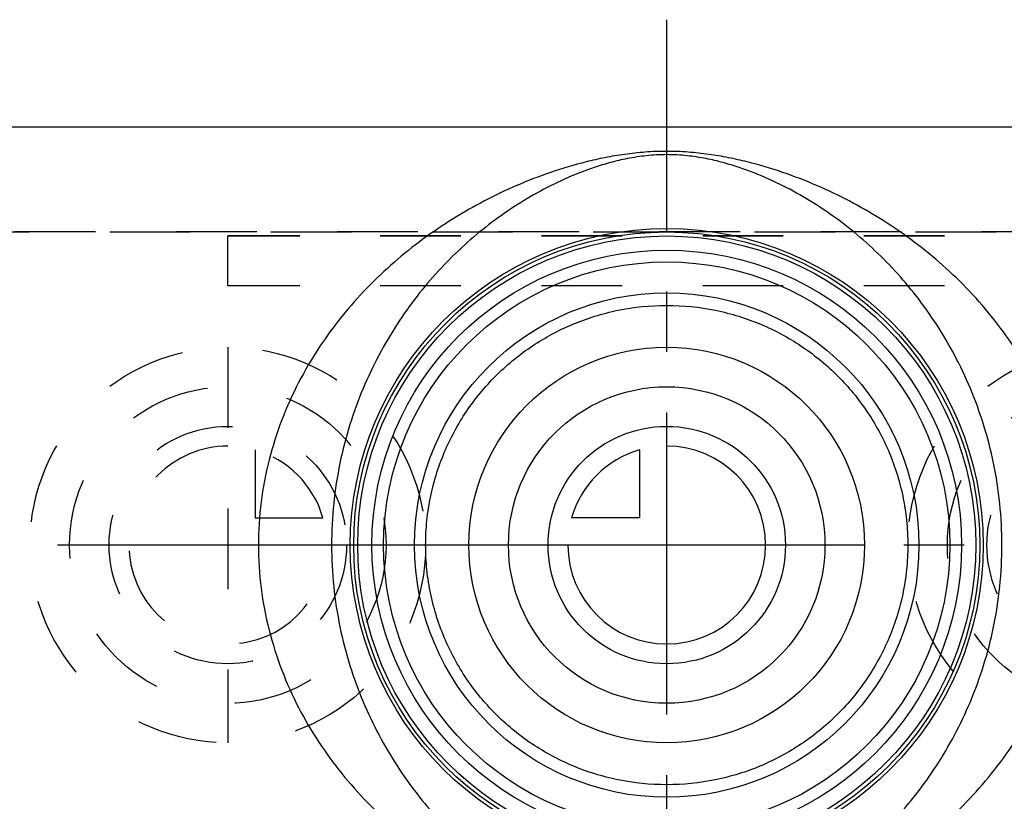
# Model space of a CAD drawing. Header units: millimetres. Extents: x 408 to 592, y 454 to 549.
# Tile 4 of 5: x 448 to 527, y 486 to 549. Entities that reach past the tile are written whole.
import ezdxf

# ---------------------------------------------------------------- set-up
doc = ezdxf.new("R2010")
doc.units = ezdxf.units.MM
doc.header["$LTSCALE"] = 65.185185
doc.linetypes.add('CENTER', pattern=[0.6, 0.375, -0.075, 0.075, -0.075])
doc.linetypes.add('HIDDEN', pattern=[0.2, 0.1, -0.1])
for name, color, linetype in [('ACHSEN_S', 7, 'CONTINUOUS'), ('KOERPER', 7, 'CONTINUOUS'), ('KONST.EL_MIT_GEO', 7, 'CONTINUOUS'), ('KURVEN', 7, 'CONTINUOUS')]:
    doc.layers.add(name, color=color, linetype=linetype)

msp = doc.modelspace()

# ---------------------------------------------------------------- linework, layer by layer
at = {"layer": 'ACHSEN_S', "color": 2, "linetype": 'CENTER'}
for p, q in [((500, 453.975), (500, 549.29)), ((592.5, 506.8), (407.5, 506.8))]:
    msp.add_line(p, q, dxfattribs=at)
at = {"layer": 'KOERPER', "color": 7, "linetype": 'Continuous'}
msp.add_line((433.5, 540.625), (566.5, 540.625), dxfattribs=at)
at = {"layer": 'KOERPER', "color": 8, "linetype": 'HIDDEN'}
msp.add_line((415.833, 532.125), (584.167, 532.125), dxfattribs=at)
at = {"layer": 'KONST.EL_MIT_GEO', "color": 8, "linetype": 'HIDDEN'}
for p, q in [((584.167, 532.125), (415.833, 532.125)), ((464.5, 527.769), (464.5, 531.8)), ((535.5, 531.8), (464.5, 531.8)), ((535.5, 531.769), (464.5, 531.769)), ((535.5, 527.769), (464.5, 527.769))]:
    msp.add_line(p, q, dxfattribs=at)
at = {"layer": 'KONST.EL_MIT_GEO', "color": 7, "linetype": 'Continuous'}
for radius in [25.6, 25.321, 25, 23.845, 22.9, 20.4]:
    msp.add_circle((500, 506.8), radius, dxfattribs=at)
for points, knots in [([(533.027, 506.8), (533.027, 507.964), (532.88, 510.284), (532.234, 513.68), (531.203, 516.918), (529.838, 519.949), (528.197, 522.746), (526.33, 525.301), (524.277, 527.617), (521.363, 530.372), (518.165, 532.722), (514.768, 534.663), (512.131, 535.918), (509.381, 536.982), (506.987, 537.695), (504.981, 538.146), (503.388, 538.418), (501.72, 538.599), (500, 538.664), (498.28, 538.599), (496.612, 538.418), (495.019, 538.146), (493.013, 537.695), (490.619, 536.982), (487.869, 535.918), (485.232, 534.663), (481.835, 532.722), (478.637, 530.372), (475.723, 527.617), (473.67, 525.301), (471.803, 522.746), (470.162, 519.949), (468.797, 516.918), (467.766, 513.68), (467.12, 510.284), (466.973, 507.964), (466.973, 506.8)], [0, 0, 0, 0, 0.034642, 0.068936, 0.102614, 0.135523, 0.16762, 0.198935, 0.229545, 0.259548, 0.318141, 0.347037, 0.375877, 0.404935, 0.434693, 0.450106, 0.466084, 0.48276, 0.5, 0.51724, 0.533916, 0.549895, 0.565307, 0.595065, 0.624123, 0.652963, 0.681859, 0.740452, 0.770455, 0.801065, 0.83238, 0.864477, 0.897386, 0.931064, 0.965358, 1, 1, 1, 1]), ([(527.111, 506.8), (527.111, 507.92), (526.996, 510.145), (526.492, 513.409), (525.685, 516.527), (524.617, 519.453), (523.329, 522.164), (521.861, 524.654), (520.243, 526.925), (518.498, 528.986), (516.645, 530.844), (514.694, 532.512), (512.652, 533.996), (510.511, 535.304), (508.252, 536.44), (506.254, 537.229), (504.546, 537.75), (503.144, 538.081), (501.619, 538.316), (500, 538.405), (498.381, 538.316), (496.856, 538.081), (495.454, 537.75), (493.746, 537.229), (491.748, 536.44), (489.489, 535.304), (487.348, 533.996), (485.306, 532.512), (483.355, 530.844), (481.502, 528.986), (479.757, 526.925), (478.139, 524.654), (476.671, 522.164), (475.383, 519.453), (474.315, 516.527), (473.508, 513.409), (473.004, 510.145), (472.889, 507.92), (472.889, 506.8)], [0, 0, 0, 0, 0.036843, 0.073141, 0.108473, 0.142601, 0.175452, 0.207071, 0.237567, 0.267081, 0.295774, 0.323815, 0.351395, 0.378751, 0.406234, 0.434483, 0.44929, 0.464937, 0.481836, 0.5, 0.518164, 0.535063, 0.55071, 0.565517, 0.593766, 0.621249, 0.648605, 0.676185, 0.704226, 0.732919, 0.762433, 0.792929, 0.824548, 0.857399, 0.891527, 0.926859, 0.963157, 1, 1, 1, 1]), ([(480.5, 506.8), (480.5, 507.468), (480.569, 508.802), (480.878, 510.771), (481.382, 512.678), (482.286, 515.084), (483.821, 517.845), (485.832, 520.227), (487.659, 521.854), (489.132, 522.937), (490.711, 523.884), (492.393, 524.687), (494.176, 525.337), (496.698, 525.985), (500, 526.321), (503.302, 525.985), (505.824, 525.337), (507.607, 524.687), (509.289, 523.884), (510.868, 522.937), (512.341, 521.854), (514.168, 520.227), (516.179, 517.845), (517.714, 515.084), (518.618, 512.678), (519.122, 510.771), (519.431, 508.802), (519.5, 507.468), (519.5, 506.8)], [0, 0, 0, 0, 0.032851, 0.065505, 0.097796, 0.129615, 0.191646, 0.251991, 0.281856, 0.311712, 0.341752, 0.372181, 0.403188, 0.434895, 0.5, 0.565105, 0.596812, 0.627819, 0.658248, 0.688288, 0.718144, 0.748009, 0.808354, 0.870385, 0.902204, 0.934495, 0.967149, 1, 1, 1, 1]), ([(466.973, 506.8), (466.973, 505.636), (467.12, 503.316), (467.766, 499.92), (468.797, 496.682), (470.162, 493.651), (471.803, 490.854), (473.67, 488.299), (475.723, 485.983), (478.637, 483.228), (481.835, 480.878), (485.232, 478.937), (487.869, 477.682), (490.619, 476.618), (493.013, 475.905), (495.019, 475.454), (496.612, 475.182), (498.28, 475.001), (500, 474.936), (501.72, 475.001), (503.388, 475.182), (504.981, 475.454), (506.987, 475.905), (509.381, 476.618), (512.131, 477.682), (514.768, 478.937), (518.165, 480.878), (521.363, 483.228), (524.277, 485.983), (526.33, 488.299), (528.197, 490.854), (529.838, 493.651), (531.203, 496.682), (532.234, 499.92), (532.88, 503.316), (533.027, 505.636), (533.027, 506.8)], [0, 0, 0, 0, 0.034642, 0.068936, 0.102614, 0.135523, 0.16762, 0.198935, 0.229545, 0.259548, 0.318141, 0.347037, 0.375877, 0.404935, 0.434693, 0.450106, 0.466084, 0.48276, 0.5, 0.51724, 0.533916, 0.549895, 0.565307, 0.595065, 0.624123, 0.652963, 0.681859, 0.740452, 0.770455, 0.801065, 0.83238, 0.864477, 0.897386, 0.931064, 0.965358, 1, 1, 1, 1]), ([(472.889, 506.8), (472.889, 505.68), (473.004, 503.455), (473.508, 500.191), (474.315, 497.073), (475.383, 494.147), (476.671, 491.436), (478.139, 488.946), (479.757, 486.675), (481.502, 484.614), (483.355, 482.756), (485.306, 481.088), (487.348, 479.604), (489.489, 478.296), (491.748, 477.16), (493.746, 476.371), (495.454, 475.85), (496.856, 475.519), (498.381, 475.284), (500, 475.195), (501.619, 475.284), (503.144, 475.519), (504.546, 475.85), (506.254, 476.371), (508.252, 477.16), (510.511, 478.296), (512.652, 479.604), (514.694, 481.088), (516.645, 482.756), (518.498, 484.614), (520.243, 486.675), (521.861, 488.946), (523.329, 491.436), (524.617, 494.147), (525.685, 497.073), (526.492, 500.191), (526.996, 503.455), (527.111, 505.68), (527.111, 506.8)], [0, 0, 0, 0, 0.036843, 0.073141, 0.108473, 0.142601, 0.175452, 0.207071, 0.237566, 0.267081, 0.295774, 0.323815, 0.351395, 0.378751, 0.406234, 0.434483, 0.44929, 0.464937, 0.481836, 0.5, 0.518164, 0.535063, 0.55071, 0.565517, 0.593766, 0.621249, 0.648605, 0.676185, 0.704226, 0.732919, 0.762434, 0.792929, 0.824548, 0.857399, 0.891527, 0.926859, 0.963157, 1, 1, 1, 1]), ([(519.5, 506.8), (519.5, 506.132), (519.431, 504.798), (519.122, 502.829), (518.618, 500.922), (517.714, 498.516), (516.179, 495.755), (514.168, 493.373), (512.341, 491.746), (510.868, 490.663), (509.289, 489.716), (507.607, 488.913), (505.824, 488.263), (503.302, 487.615), (500, 487.279), (496.698, 487.615), (494.176, 488.263), (492.393, 488.913), (490.711, 489.716), (489.132, 490.663), (487.659, 491.746), (485.832, 493.373), (483.821, 495.755), (482.286, 498.516), (481.382, 500.922), (480.878, 502.829), (480.569, 504.798), (480.5, 506.132), (480.5, 506.8)], [0, 0, 0, 0, 0.032851, 0.065505, 0.097796, 0.129615, 0.191646, 0.251991, 0.281856, 0.311712, 0.341752, 0.372181, 0.403188, 0.434895, 0.5, 0.565105, 0.596812, 0.627819, 0.658248, 0.688288, 0.718144, 0.748009, 0.808354, 0.870385, 0.902204, 0.934495, 0.967149, 1, 1, 1, 1])]:
    msp.add_open_spline(points, degree=3, knots=knots, dxfattribs=at)
at = {"layer": 'KURVEN', "color": 8, "linetype": 'HIDDEN'}
for p, q in [((464.5, 522.8), (464.5, 490.8)), ((466.7, 514.492), (466.7, 509)), ((466.7, 509), (472.192, 509)), ((480.496, 506.8), (454.9, 506.8)), ((480.496, 506.8), (480.5, 506.8)), ((519.504, 506.8), (519.5, 506.8)), ((535.5, 506.8), (519.504, 506.8))]:
    msp.add_line(p, q, dxfattribs=at)
at = {"layer": 'KURVEN', "color": 40, "linetype": 'Continuous'}
for p, q in [((500, 497.2), (500, 514.8)), ((497.8, 514.492), (497.8, 509)), ((497.8, 509), (492.308, 509)), ((516, 506.8), (484, 506.8))]:
    msp.add_line(p, q, dxfattribs=at)
at = {"layer": 'KURVEN', "color": 8, "linetype": 'HIDDEN'}
for centre, radius in [((464.5, 506.8), 16), ((535.5, 506.8), 16), ((464.5, 506.8), 12.8), ((535.5, 506.8), 12.8), ((464.5, 506.8), 9.6), ((535.5, 506.8), 9.6)]:
    msp.add_circle(centre, radius, dxfattribs=at)
at = {"layer": 'KURVEN', "color": 40, "linetype": 'Continuous'}
for radius in [16, 12.8, 9.6]:
    msp.add_circle((500, 506.8), radius, dxfattribs=at)
at = {"layer": 'KURVEN', "color": 8, "linetype": 'HIDDEN'}
for start, end in [(90, 360), (15.96201, 74.03799)]:
    msp.add_arc((464.5, 506.8), 8, start, end, dxfattribs=at)
at = {"layer": 'KURVEN', "color": 40, "linetype": 'Continuous'}
for start, end in [(180, 90), (105.96201, 164.03799)]:
    msp.add_arc((500, 506.8), 8, start, end, dxfattribs=at)

doc.saveas('drawing.dxf')
